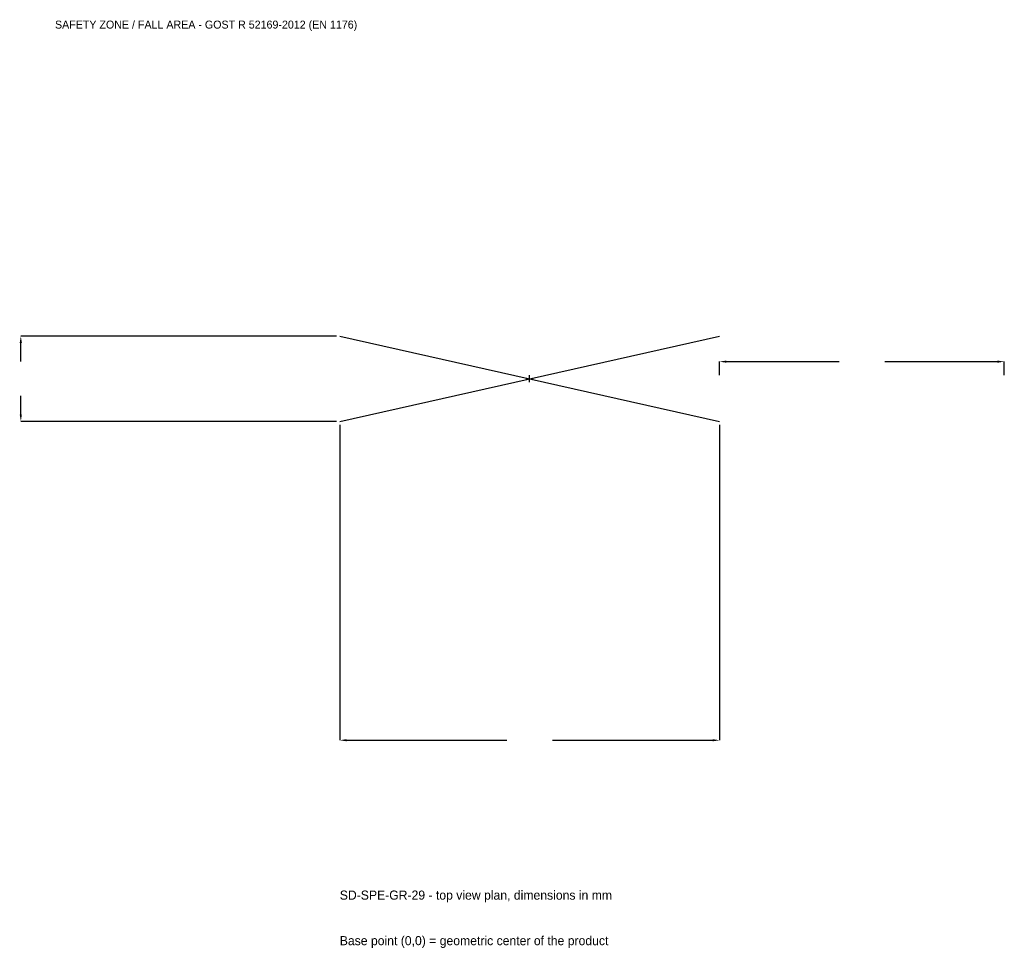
# Model space of a CAD drawing. Extents: x -2686 to 2500, y -3001 to 1892.
import ezdxf

# ---------------------------------------------------------------- set-up
doc = ezdxf.new("R2010")
doc.units = 0
for name, color, linetype in [('GP_MAF_zona_bezopasnosti', 1, 'Continuous'), ('ZSK_DANNYE', 3, 'Continuous'), ('ZSK_KONTUR', 7, 'Continuous'), ('ZSK_RAZMERY', 8, 'Continuous')]:
    doc.layers.add(name, color=color, linetype=linetype)
doc.dimstyles.new('ORION', dxfattribs={"dimtxt": 60, "dimasz": 36, "dimexe": 1.25, "dimexo": 18, "dimtad": 1, "dimcen": 2.5, "dimazin": 3, "dimtfac": 1, "dimtmove": 0, "dimatfit": 3})

# ---------------------------------------------------------------- blocks, each defined once
blk = doc.blocks.new('_CLOSEDFILLED')
at = {"color": 0, "linetype": 'BYBLOCK'}
blk.add_solid([(-1, 0.16), (0, 0), (-1, -0.16)], dxfattribs=at)
blk = doc.blocks.new('*D1')
for p, q in [((-1000, -243), (-1000, -1905)), ((1000, -243), (1000, -1905)), ((-964, -1905), (-120, -1905)), ((120, -1905), (964, -1905))]:
    blk.add_line(p, q)
at = {"layer": 'Defpoints'}
for p in [(-1000, -225), (1000, -225), (-1000, -1905)]:
    blk.add_point(p, dxfattribs=at)
at = {"layer": 'ZSK_RAZMERY', "xscale": 36, "yscale": 36, "rotation": 180}
blk.add_blockref('_CLOSEDFILLED', (-1000, -1905), dxfattribs=at)
at = {"layer": 'ZSK_RAZMERY', "xscale": 36, "yscale": 36}
blk.add_blockref('_CLOSEDFILLED', (1000, -1905), dxfattribs=at)
blk = doc.blocks.new('*D2')
for p, q in [((-1018, 225), (-2680, 225)), ((-2680, 90), (-2680, 189)), ((-2680, -189), (-2680, -90)), ((-1018, -225), (-2680, -225))]:
    blk.add_line(p, q)
at = {"layer": 'Defpoints'}
for p in [(-1000, 225), (-2680, -225), (-1000, -225)]:
    blk.add_point(p, dxfattribs=at)
at = {"layer": 'ZSK_RAZMERY', "xscale": 36, "yscale": 36}
for p, rotation in [((-2680, 225), 90), ((-2680, -225), 270)]:
    blk.add_blockref('_CLOSEDFILLED', p, dxfattribs=dict(at, rotation=rotation))
blk = doc.blocks.new('*D3')
for p, q in [((1000, 18), (1000, 90)), ((1036, 90), (1630, 90)), ((1870, 90), (2464, 90)), ((2500, 18), (2500, 90))]:
    blk.add_line(p, q)
at = {"layer": 'Defpoints'}
for p in [(1000, 90), (1000, 0), (2500, 0)]:
    blk.add_point(p, dxfattribs=at)
at = {"layer": 'ZSK_RAZMERY', "xscale": 36, "yscale": 36, "rotation": 180}
blk.add_blockref('_CLOSEDFILLED', (1000, 90), dxfattribs=at)
at = {"layer": 'ZSK_RAZMERY', "xscale": 36, "yscale": 36}
blk.add_blockref('_CLOSEDFILLED', (2500, 90), dxfattribs=at)
blk = doc.blocks.new('B1')
at = {"layer": 'ZSK_KONTUR'}
for p, q in [((-1000, -225), (1000, 225)), ((-1000, 225), (1000, -225))]:
    blk.add_line(p, q, dxfattribs=at)
at = {"layer": 'ZSK_RAZMERY'}
for p, q in [((-18, 0), (18, 0)), ((0, -18), (0, 18))]:
    blk.add_line(p, q, dxfattribs=at)
at = {"layer": 'GP_MAF_zona_bezopasnosti', "color": 1}
blk.add_text('SAFETY ZONE / FALL AREA - GOST R 52169-2012 (EN 1176)', height=42, dxfattribs=at).set_placement((-2500, 1845))
at = {"layer": 'ZSK_RAZMERY'}
dim = blk.add_linear_dim(base=(-2680, -225), p1=(-1000, -225), p2=(-1000, 225), angle=90, dimstyle='ORION', dxfattribs=at)
dim.commit()
dim.dimension.update_dxf_attribs({"geometry": '*D2', "text_midpoint": (-2680, 0)})
for base, p1, p2, picture, middle in [((1000, 90), (1000, 0), (2500, 0), '*D3', (1750, 90)), ((-1000, -1905), (-1000, -225), (1000, -225), '*D1', (0, -1905))]:
    dim = blk.add_linear_dim(base=base, p1=p1, p2=p2, dimstyle='ORION', dxfattribs=at)
    dim.commit()
    dim.dimension.update_dxf_attribs({"geometry": picture, "text_midpoint": middle})

msp = doc.modelspace()

# ---------------------------------------------------------------- block references
msp.add_blockref('B1', (0, 0))

# ---------------------------------------------------------------- texts
at = {"layer": 'ZSK_DANNYE', "color": 3}
msp.add_text('SD-SPE-GR-29 - top view plan, dimensions in mm', height=48, dxfattribs=at).set_placement((-1000, -2745))
at = {"layer": 'ZSK_DANNYE', "color": 7}
msp.add_text('Base point (0,0) = geometric center of the product', height=48, dxfattribs=at).set_placement((-1000, -2985))

doc.saveas('drawing.dxf')
